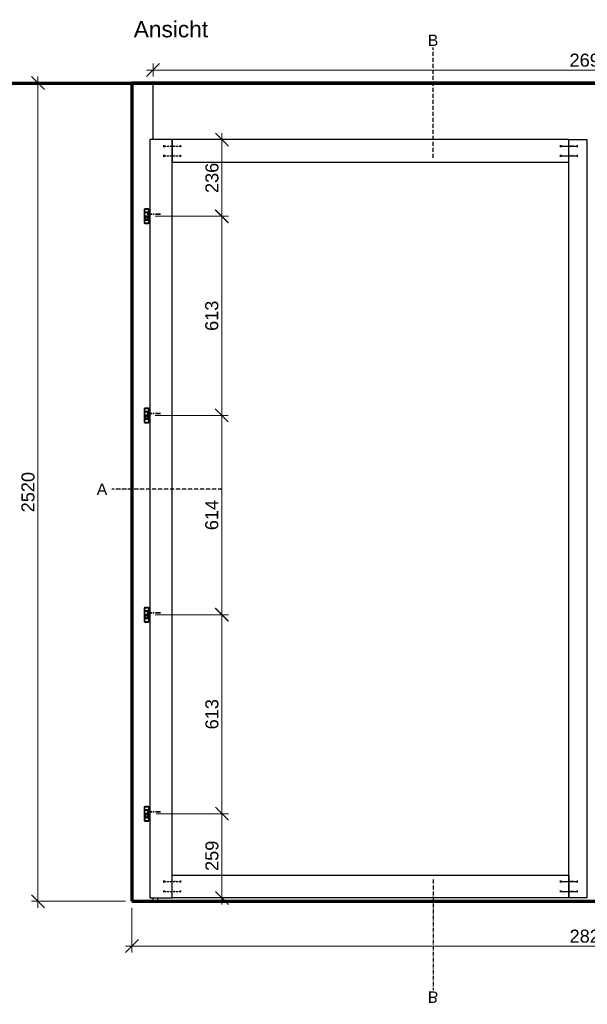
# Model space of a CAD drawing. Header units: millimetres. Extents: x 1536 to 6719, y 4146 to 11020.
# Tile 7 of 10: x 1536 to 3284, y 7987 to 11020. Entities that reach past the tile are written whole.
import ezdxf
from ezdxf.enums import TextEntityAlignment as Align

# ---------------------------------------------------------------- set-up
doc = ezdxf.new("R2010")
doc.units = ezdxf.units.MM
doc.header["$PDMODE"] = 3
for name, pattern in [('ACAD_ISO10W100', [18.5, 12, -3, 0.5, -3]), ('MITTE', [50.8, 31.75, -6.35, 6.35, -6.35]), ('STRICHLINIE', [19.05, 12.7, -6.35])]:
    doc.linetypes.add(name, pattern=pattern)
doc.layers.get('0').update_dxf_attribs({"color": 3, "lineweight": 30})
doc.layers.get('DefPoints').update_dxf_attribs({"lineweight": 40})
for name, color, linetype, lineweight in [('000_Mauer', 6, 'Continuous', 70), ('001_Vollinie_035', 3, 'Continuous', 30), ('050_Bem10', 4, 'Continuous', 13), ('6', 3, 'Continuous', 35)]:
    doc.layers.add(name, color=color, linetype=linetype, lineweight=lineweight)
doc.layers.add('SYMBOLE_1', color=7, linetype='Continuous')
doc.layers.add('SYMBOLE_10', color=7, linetype='Continuous')
doc.styles.add('Masstext', font='ARIAL.TTF')
doc.styles.get("Standard").update_dxf_attribs({"font": 'ARIAL.TTF'})
doc.styles.add('SYMBOLE_10', font='ARIAL.TTF', dxfattribs={"width": 0.9})
doc.dimstyles.new('Schreiner10', dxfattribs={"dimscale": 10, "dimtxt": 4, "dimasz": 4, "dimexe": 2, "dimexo": 2, "dimgap": 1, "dimtad": 1, "dimdec": 1, "dimdsep": 46, "dimtxsty": 'Masstext', "dimblk1": 'OBLIQUE', "dimblk2": 'OBLIQUE', "dimsah": 1, "dimcen": 2, "dimdle": 2, "dimclrd": 256, "dimclre": 256, "dimclrt": 10, "dimadec": 1, "dimazin": 2, "dimtfac": 1, "dimtdec": 1, "dimtix": 1, "dimtmove": 2, "dimatfit": 3, "dimfxl": 2, "dimtolj": 1, "dimlwd": -1, "dimlwe": -1, "dimarcsym": 0})

# ---------------------------------------------------------------- blocks, each defined once
blk = doc.blocks.new('DUEBEL_12X50')
at = {"layer": 'SYMBOLE_1'}
for p, q in [((-26, 3), (-26, -3)), ((-24, 3), (-24, -3)), ((26, 3), (26, -3))]:
    blk.add_line(p, q, dxfattribs=at)
at = {"layer": 'SYMBOLE_1', "linetype": 'ACAD_ISO10W100', "ltscale": 0.5}
blk.add_line((-24, 0), (26, 0), dxfattribs=at)
at = {"layer": 'SYMBOLE_1'}
blk.add_text('%%C12x50', height=2.5, dxfattribs=at).set_placement((2, 1))
blk = doc.blocks.new('_Oblique')
at = {"color": 0, "lineweight": -2}
blk.add_line((-0.5, -0.5), (0.5, 0.5), dxfattribs=at)
blk = doc.blocks.new('*D64')
at = {"layer": '050_Bem10'}
for p, q in [((2158.9, 8594.4), (2158.9, 8295.4)), ((1956.9, 8574.4), (2178.9, 8574.4)), ((1956.9, 8315.4), (2178.9, 8315.4))]:
    blk.add_line(p, q, dxfattribs=at)
at = {"layer": 'DefPoints', "color": 0}
for p in [(1936.9, 8574.4), (1936.9, 8315.4), (2158.9, 8315.4)]:
    blk.add_point(p, dxfattribs=at)
at = {"layer": '050_Bem10', "xscale": 40, "yscale": 40, "zscale": 40}
for p, rotation in [((2158.9, 8574.4), 90), ((2158.9, 8315.4), 270)]:
    blk.add_blockref('_Oblique', p, dxfattribs=dict(at, rotation=rotation))
at = {"layer": '050_Bem10', "color": 10, "insert": (2128.4, 8444.9), "char_height": 40, "attachment_point": 5, "rotation": 90, "style": 'Masstext'}
blk.add_mtext('\\A1;259', dxfattribs=at)
blk = doc.blocks.new('*D65')
at = {"layer": '050_Bem10'}
for p, q in [((1956.9, 10650.9), (2178.9, 10650.9)), ((2158.9, 10394.9), (2158.9, 10670.9)), ((1953.4, 10414.9), (2178.9, 10414.9))]:
    blk.add_line(p, q, dxfattribs=at)
at = {"layer": 'DefPoints', "color": 0}
for p in [(1936.9, 10650.9), (2158.9, 10650.9), (1933.4, 10414.9)]:
    blk.add_point(p, dxfattribs=at)
at = {"layer": '050_Bem10', "xscale": 40, "yscale": 40, "zscale": 40}
for p, rotation in [((2158.9, 10650.9), 90), ((2158.9, 10414.9), 270)]:
    blk.add_blockref('_Oblique', p, dxfattribs=dict(at, rotation=rotation))
at = {"layer": '050_Bem10', "color": 10, "insert": (2128.4, 10532.9), "char_height": 40, "attachment_point": 5, "rotation": 90, "style": 'Masstext'}
blk.add_mtext('\\A1;236', dxfattribs=at)
blk = doc.blocks.new('*D66')
at = {"layer": '050_Bem10'}
for p, q in [((1592.3, 10844.9), (1592.3, 8284.9)), ((1862, 10824.9), (1572.3, 10824.9)), ((1862, 8304.9), (1572.3, 8304.9))]:
    blk.add_line(p, q, dxfattribs=at)
at = {"layer": 'DefPoints', "color": 0}
for p in [(1882, 10824.9), (1592.3, 8304.9), (1882, 8304.9)]:
    blk.add_point(p, dxfattribs=at)
at = {"layer": '050_Bem10', "xscale": 40, "yscale": 40, "zscale": 40}
for p, rotation in [((1592.3, 10824.9), 90), ((1592.3, 8304.9), 270)]:
    blk.add_blockref('_Oblique', p, dxfattribs=dict(at, rotation=rotation))
at = {"layer": '050_Bem10', "color": 10, "insert": (1561.9, 9564.9), "char_height": 40, "attachment_point": 5, "rotation": 90, "style": 'Masstext'}
blk.add_mtext('\\A1;2520', dxfattribs=at)
blk = doc.blocks.new('*D67')
at = {"layer": '050_Bem10'}
for p, q in [((1882, 8284.9), (1882, 8146.8)), ((4701.9, 8284.9), (4701.9, 8146.8)), ((1862, 8166.8), (4721.9, 8166.8))]:
    blk.add_line(p, q, dxfattribs=at)
at = {"layer": 'DefPoints', "color": 0}
for p in [(1882, 8304.9), (4701.9, 8304.9), (4701.9, 8166.8)]:
    blk.add_point(p, dxfattribs=at)
at = {"layer": '050_Bem10', "xscale": 40, "yscale": 40, "zscale": 40, "rotation": 180}
blk.add_blockref('_Oblique', (1882, 8166.8), dxfattribs=at)
at = {"layer": '050_Bem10', "xscale": 40, "yscale": 40, "zscale": 40}
blk.add_blockref('_Oblique', (4701.9, 8166.8), dxfattribs=at)
at = {"layer": '050_Bem10', "color": 10, "insert": (3292, 8197.2), "char_height": 40, "attachment_point": 5, "style": 'Masstext'}
blk.add_mtext('\\A1;2820', dxfattribs=at)
blk = doc.blocks.new('SCHNITT_TITEL')
at = {"layer": 'SYMBOLE_10', "style": 'SYMBOLE_10'}
blk.add_attdef('BEZEICHNUNG', (0, 0), '', height=50, dxfattribs=at)
blk = doc.blocks.new('*D83')
at = {"layer": '050_Bem10', "linetype": 'ByBlock'}
for p, q in [((1926.9, 10864.9), (4656.9, 10864.9)), ((1946.9, 10844.9), (1946.9, 10884.9)), ((4636.9, 10844.9), (4636.9, 10884.9))]:
    blk.add_line(p, q, dxfattribs=at)
at = {"layer": 'DefPoints', "color": 0}
for p in [(4636.9, 10864.9), (1946.9, 10824.9), (4636.9, 10824.9)]:
    blk.add_point(p, dxfattribs=at)
at = {"layer": '050_Bem10', "xscale": 40, "yscale": 40, "zscale": 40, "rotation": 180}
blk.add_blockref('_Oblique', (1946.9, 10864.9), dxfattribs=at)
at = {"layer": '050_Bem10', "xscale": 40, "yscale": 40, "zscale": 40}
blk.add_blockref('_Oblique', (4636.9, 10864.9), dxfattribs=at)
at = {"layer": '050_Bem10', "color": 10, "insert": (3291.9, 10895.3), "char_height": 40, "attachment_point": 5, "style": 'Masstext'}
blk.add_mtext('\\A1;2690', dxfattribs=at)
blk = doc.blocks.new('SCHNITT_VER_RECHTSPROJ')
at = {"layer": 'SYMBOLE_10', "linetype": 'ACAD_ISO10W100'}
blk.add_line((0, -310), (0, 30), dxfattribs=at)
at = {"layer": 'SYMBOLE_10'}
blk.add_lwpolyline([(0, 0, 0, 30, 0), (-50, 0, 0, 0, 0), (-120, 0, 0, 0, 0)], format="xyseb", dxfattribs=at)
at = {"layer": 'SYMBOLE_10', "style": 'SYMBOLE_10'}
blk.add_attdef('SCHNITTBEZ', text='', height=35, dxfattribs=at).set_placement((0, 52), align=Align.MIDDLE)
blk = doc.blocks.new('SCHNITT_HOR_LINKS')
at = {"layer": 'SYMBOLE_10', "linetype": 'ACAD_ISO10W100'}
blk.add_line((310, 0), (-30, 0), dxfattribs=at)
at = {"layer": 'SYMBOLE_10'}
blk.add_lwpolyline([(0, 0, 0, 30, 0), (0, 50, 0, 0, 0), (0, 120, 0, 0, 0)], format="xyseb", dxfattribs=at)
at = {"layer": 'SYMBOLE_10', "style": 'SYMBOLE_10'}
blk.add_attdef('SCHNITTBEZ', text='', height=35, dxfattribs=at).set_placement((-60, 0), align=Align.MIDDLE)
blk = doc.blocks.new('*D94')
at = {"layer": '050_Bem10', "linetype": 'ByBlock'}
for p, q in [((2158.9, 9207.5), (2158.9, 8554.4)), ((1953.4, 9187.5), (2178.9, 9187.5)), ((2176.5, 8574.4), (2178.9, 8574.4))]:
    blk.add_line(p, q, dxfattribs=at)
at = {"layer": 'DefPoints', "color": 0}
for p in [(1933.4, 9187.5), (2156.5, 8574.4), (2158.9, 8574.4)]:
    blk.add_point(p, dxfattribs=at)
at = {"layer": '050_Bem10', "xscale": 40, "yscale": 40, "zscale": 40}
for p, rotation in [((2158.9, 9187.5), 90), ((2158.9, 8574.4), 270)]:
    blk.add_blockref('_Oblique', p, dxfattribs=dict(at, rotation=rotation))
at = {"layer": '050_Bem10', "color": 10, "insert": (2128.4, 8880.9), "char_height": 40, "attachment_point": 5, "rotation": 90, "style": 'Masstext'}
blk.add_mtext('\\A1;613', dxfattribs=at)
blk = doc.blocks.new('*D95')
at = {"layer": '050_Bem10', "linetype": 'ByBlock'}
for p, q in [((2158.3, 10434.9), (2158.3, 9781.5)), ((1953.4, 10414.9), (2178.3, 10414.9)), ((1953.4, 9801.5), (2178.3, 9801.5))]:
    blk.add_line(p, q, dxfattribs=at)
at = {"layer": 'DefPoints', "color": 0}
for p in [(1933.4, 10414.9), (1933.4, 9801.5), (2158.3, 9801.5)]:
    blk.add_point(p, dxfattribs=at)
at = {"layer": '050_Bem10', "xscale": 40, "yscale": 40, "zscale": 40}
for p, rotation in [((2158.3, 10414.9), 90), ((2158.3, 9801.5), 270)]:
    blk.add_blockref('_Oblique', p, dxfattribs=dict(at, rotation=rotation))
at = {"layer": '050_Bem10', "color": 10, "insert": (2127.9, 10108.2), "char_height": 40, "attachment_point": 5, "rotation": 90, "style": 'Masstext'}
blk.add_mtext('\\A1;613', dxfattribs=at)
blk = doc.blocks.new('*D96')
at = {"layer": '050_Bem10', "linetype": 'ByBlock'}
for p, q in [((1953.4, 9801.5), (2178.3, 9801.5)), ((2158.3, 9821.5), (2158.3, 9167.5)), ((2158.9, 9187.5), (2138.3, 9187.5))]:
    blk.add_line(p, q, dxfattribs=at)
at = {"layer": 'DefPoints', "color": 0}
for p in [(1933.4, 9801.5), (2158.3, 9187.5), (2178.9, 9187.5)]:
    blk.add_point(p, dxfattribs=at)
at = {"layer": '050_Bem10', "xscale": 40, "yscale": 40, "zscale": 40}
for p, rotation in [((2158.3, 9801.5), 90), ((2158.3, 9187.5), 270)]:
    blk.add_blockref('_Oblique', p, dxfattribs=dict(at, rotation=rotation))
at = {"layer": '050_Bem10', "color": 10, "insert": (2127.9, 9494.5), "char_height": 40, "attachment_point": 5, "rotation": 90, "style": 'Masstext'}
blk.add_mtext('\\A1;614', dxfattribs=at)

msp = doc.modelspace()

# ---------------------------------------------------------------- linework, layer by layer
at = {"layer": '000_Mauer'}
msp.add_xline((6004.04, 10824.85), (1, 0), dxfattribs=at)
msp.add_lwpolyline([(1881.98, 8304.88), (4701.93, 8304.88), (4701.93, 10824.88), (1881.93, 10824.88)], close=True, dxfattribs=at)
at = {"layer": '001_Vollinie_035'}
for points in [[(1946.93, 10650.88), (1946.93, 10824.88), (1881.98, 10824.88), (1881.98, 8304.88), (1946.93, 8304.88), (1946.93, 8315.42)], [(1946.93, 10824.85), (4636.93, 10824.85)], [(1961.93, 8304.88), (1961.93, 8315.42)]]:
    msp.add_lwpolyline(points, dxfattribs=at)
for points in [[(1936.87, 8315.42), (2005.93, 8315.42), (2005.93, 10650.88), (1936.87, 10650.88)], [(3227.93, 10580.88), (3227.93, 10650.88), (2005.93, 10650.88), (2005.93, 10580.88)], [(3282.93, 8315.42), (3227.93, 8315.42), (3227.93, 10650.88), (3282.93, 10650.88)], [(2005.93, 8384.88), (3227.93, 8384.88), (3227.93, 8315.42), (2005.93, 8315.42)]]:
    msp.add_lwpolyline(points, close=True, dxfattribs=at)
at = {"layer": '050_Bem10'}
for points in [[(1933.37, 10415), (1933.37, 10414.7)], [(1933.37, 9801.6), (1933.37, 9801.3)], [(1933.37, 9187.6), (1933.37, 9187.3)]]:
    msp.add_lwpolyline(points, dxfattribs=at)
at = {"layer": '6'}
for p, q in [((1920.87, 10415.5), (1933.87, 10415.5)), ((1920.87, 10414.2), (1933.87, 10414.2)), ((1921.37, 10426.93), (1933.37, 10426.93)), ((1933.37, 10425.93), (1921.37, 10425.93)), ((1933.37, 10403.78), (1921.37, 10403.78)), ((1921.37, 10402.78), (1933.37, 10402.78)), ((1920.87, 9802.1), (1933.87, 9802.1)), ((1920.87, 9800.8), (1933.87, 9800.8)), ((1921.37, 9813.53), (1933.37, 9813.53)), ((1933.37, 9812.53), (1921.37, 9812.53)), ((1933.37, 9790.38), (1921.37, 9790.38)), ((1921.37, 9789.38), (1933.37, 9789.38)), ((1921.37, 9199.53), (1933.37, 9199.53)), ((1933.37, 9198.53), (1921.37, 9198.53)), ((1920.87, 9188.1), (1933.87, 9188.1)), ((1920.87, 9186.8), (1933.87, 9186.8)), ((1933.37, 9176.38), (1921.37, 9176.38)), ((1921.37, 9175.38), (1933.37, 9175.38)), ((1921.37, 8586.47), (1933.37, 8586.47)), ((1933.37, 8585.47), (1921.37, 8585.47)), ((1920.87, 8575.05), (1933.87, 8575.05)), ((1920.87, 8573.75), (1933.87, 8573.75)), ((1933.37, 8563.33), (1921.37, 8563.33)), ((1921.37, 8562.33), (1933.37, 8562.33))]:
    msp.add_line(p, q, dxfattribs=at)
for points in [[(1920.87, 10436.35), (1920.87, 10426.93), (1921.37, 10426.93), (1921.37, 10425.93), (1920.87, 10425.93), (1920.87, 10415.5), (1921.37, 10415), (1933.37, 10415), (1933.87, 10415.5), (1933.87, 10425.93), (1933.37, 10425.93), (1933.37, 10426.93), (1933.87, 10426.93), (1933.87, 10436.35), (1931.87, 10437.5), (1922.87, 10437.5), (1920.87, 10436.35), (1933.87, 10436.35)], [(1920.87, 10393.36), (1920.87, 10402.78), (1921.37, 10402.78), (1921.37, 10403.78), (1920.87, 10403.78), (1920.87, 10414.2), (1921.37, 10414.7), (1933.37, 10414.7), (1933.87, 10414.2), (1933.87, 10403.78), (1933.37, 10403.78), (1933.37, 10402.78), (1933.87, 10402.78), (1933.87, 10393.36), (1931.87, 10392.2), (1922.87, 10392.2), (1920.87, 10393.36), (1933.87, 10393.36)], [(1920.87, 9822.95), (1920.87, 9813.53), (1921.37, 9813.53), (1921.37, 9812.53), (1920.87, 9812.53), (1920.87, 9802.1), (1921.37, 9801.6), (1933.37, 9801.6), (1933.87, 9802.1), (1933.87, 9812.53), (1933.37, 9812.53), (1933.37, 9813.53), (1933.87, 9813.53), (1933.87, 9822.95), (1931.87, 9824.1), (1922.87, 9824.1), (1920.87, 9822.95), (1933.87, 9822.95)], [(1920.87, 9779.96), (1920.87, 9789.38), (1921.37, 9789.38), (1921.37, 9790.38), (1920.87, 9790.38), (1920.87, 9800.8), (1921.37, 9801.3), (1933.37, 9801.3), (1933.87, 9800.8), (1933.87, 9790.38), (1933.37, 9790.38), (1933.37, 9789.38), (1933.87, 9789.38), (1933.87, 9779.96), (1931.87, 9778.8), (1922.87, 9778.8), (1920.87, 9779.96), (1933.87, 9779.96)], [(1920.87, 9208.95), (1920.87, 9199.53), (1921.37, 9199.53), (1921.37, 9198.53), (1920.87, 9198.53), (1920.87, 9188.1), (1921.37, 9187.6), (1933.37, 9187.6), (1933.87, 9188.1), (1933.87, 9198.53), (1933.37, 9198.53), (1933.37, 9199.53), (1933.87, 9199.53), (1933.87, 9208.95), (1931.87, 9210.1), (1922.87, 9210.1), (1920.87, 9208.95), (1933.87, 9208.95)], [(1920.87, 9165.96), (1920.87, 9175.38), (1921.37, 9175.38), (1921.37, 9176.38), (1920.87, 9176.38), (1920.87, 9186.8), (1921.37, 9187.3), (1933.37, 9187.3), (1933.87, 9186.8), (1933.87, 9176.38), (1933.37, 9176.38), (1933.37, 9175.38), (1933.87, 9175.38), (1933.87, 9165.96), (1931.87, 9164.8), (1922.87, 9164.8), (1920.87, 9165.96), (1933.87, 9165.96)], [(1920.87, 8595.89), (1920.87, 8586.47), (1921.37, 8586.47), (1921.37, 8585.47), (1920.87, 8585.47), (1920.87, 8575.05), (1921.37, 8574.55), (1933.37, 8574.55), (1933.87, 8575.05), (1933.87, 8585.47), (1933.37, 8585.47), (1933.37, 8586.47), (1933.87, 8586.47), (1933.87, 8595.89), (1931.87, 8597.05), (1922.87, 8597.05), (1920.87, 8595.89), (1933.87, 8595.89)], [(1920.87, 8552.9), (1920.87, 8562.33), (1921.37, 8562.33), (1921.37, 8563.33), (1920.87, 8563.33), (1920.87, 8573.75), (1921.37, 8574.25), (1933.37, 8574.25), (1933.87, 8573.75), (1933.87, 8563.33), (1933.37, 8563.33), (1933.37, 8562.33), (1933.87, 8562.33), (1933.87, 8552.9), (1931.87, 8551.75), (1922.87, 8551.75), (1920.87, 8552.9), (1933.87, 8552.9)]]:
    msp.add_lwpolyline(points, dxfattribs=at)
at = {"layer": '6', "linetype": 'MITTE', "ltscale": 0.5}
for points in [[(1969.87, 10421.1), (1927.37, 10421.1)], [(1969.87, 9807.7), (1927.37, 9807.7)], [(1969.87, 9193.7), (1927.37, 9193.7)], [(1969.87, 8580.65), (1927.37, 8580.65)]]:
    msp.add_lwpolyline(points, dxfattribs=at)
at = {"layer": '6', "linetype": 'STRICHLINIE', "ltscale": 0.2}
for centre in [(1927.37, 10408.6), (1927.37, 9795.2), (1927.37, 9181.2), (1927.37, 8568.15)]:
    msp.add_circle(centre, 3.85, dxfattribs=at)

# ---------------------------------------------------------------- block references
at = {"layer": 'SYMBOLE_1'}
for p in [(2004.93, 10630.88), (3226.93, 10630.88), (2004.93, 10600.88), (3226.93, 10600.88), (2004.93, 8365.42), (3226.93, 8365.42), (2004.93, 8335.42), (3226.93, 8335.42)]:
    msp.add_blockref('DUEBEL_12X50', p, dxfattribs=at)
at = {"layer": 'SYMBOLE_10'}
for name, p, values in [('SCHNITT_TITEL', (1887.44, 10965.9), {'BEZEICHNUNG': 'Ansicht'}), ('SCHNITT_VER_RECHTSPROJ', (2809.24, 10904.77), {'SCHNITTBEZ': 'B'}), ('SCHNITT_HOR_LINKS', (1849.61, 9573.93), {'SCHNITTBEZ': 'A'})]:
    msp.add_blockref(name, p, dxfattribs=at).add_auto_attribs(values)
ref = msp.add_blockref('SCHNITT_VER_RECHTSPROJ', (2809.24, 8061.53), dxfattribs=dict(at, xscale=-1, rotation=180))
ref.add_attrib('SCHNITTBEZ', 'B', dxfattribs={"height": 35, "rotation": 180, "style": 'SYMBOLE_10', "text_generation_flag": 2}).set_placement((2809.24, 8009.53), align=Align.MIDDLE)

# ---------------------------------------------------------------- dimensions: what is measured, and where the dimension line sits
at = {"layer": '050_Bem10'}
for base, p1, p2, picture, middle in [((4636.93, 10864.85), (1946.93, 10824.88), (4636.93, 10824.85), '*D83', (3291.93, 10895.28)), ((4701.9296, 8166.8027), (1881.9761, 8304.8758), (4701.9296, 8304.8758), '*D67', (3291.9528, 8197.2256))]:
    dim = msp.add_linear_dim(base=base, p1=p1, p2=p2, dimstyle='Schreiner10', dxfattribs=at)
    dim.commit()
    dim.dimension.update_dxf_attribs({"geometry": picture, "text_midpoint": middle})
for base, p1, p2, picture, middle in [((1592.28, 8304.88), (1881.98, 10824.85), (1881.98, 8304.88), '*D66', (1561.85, 9564.86)), ((2158.86, 10650.88), (1933.37, 10414.85), (1936.87, 10650.88), '*D65', (2128.42, 10532.86)), ((2158.31, 9187.45), (1933.37, 9801.45), (2178.86, 9187.45), '*D96', (2127.89, 9494.45)), ((2158.86, 8574.42), (1933.37, 9187.45), (2156.48, 8574.42), '*D94', (2128.42, 8880.94)), ((2158.86, 8315.42), (1936.87, 8574.42), (1936.87, 8315.42), '*D64', (2128.43, 8444.92))]:
    dim = msp.add_linear_dim(base=base, p1=p1, p2=p2, angle=90, dimstyle='Schreiner10', dxfattribs=at)
    dim.commit()
    dim.dimension.update_dxf_attribs({"geometry": picture, "text_midpoint": middle})
dim = msp.add_linear_dim(base=(2158.31, 9801.45), p1=(1933.37, 10414.85), p2=(1933.37, 9801.45), angle=90, dimstyle='Schreiner10', override={"dimdec": 0}, dxfattribs=at)
dim.commit()
dim.dimension.update_dxf_attribs({"geometry": '*D95', "text_midpoint": (2127.87, 10108.15)})

doc.saveas('drawing.dxf')
